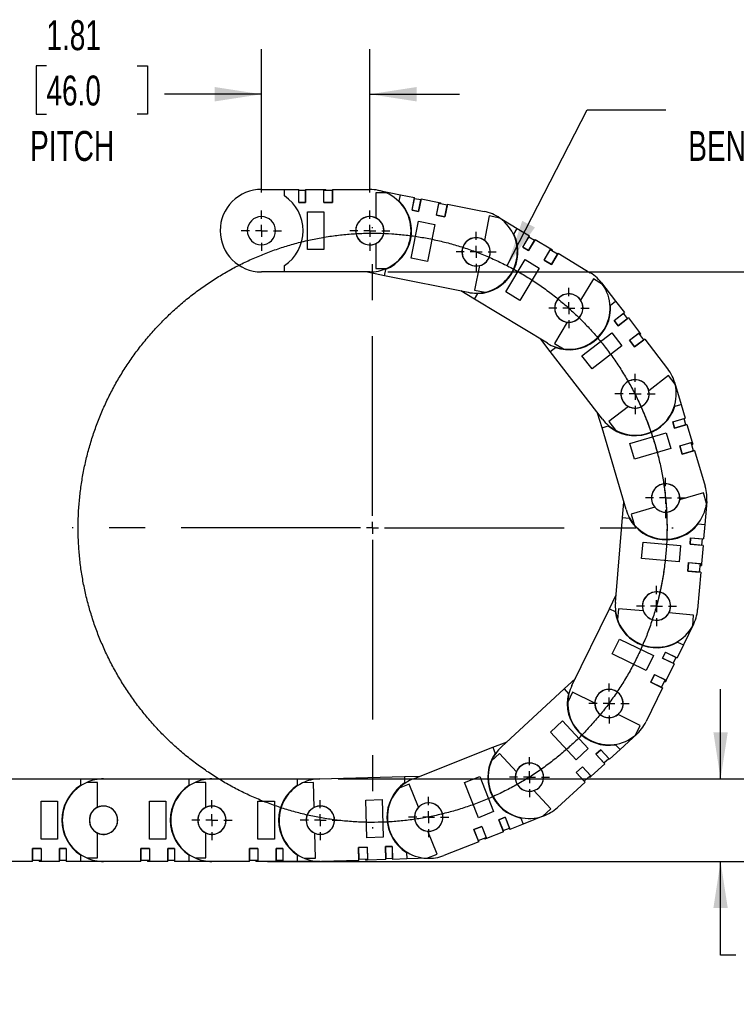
# Model space of a CAD drawing. Header units: inches. Extents: x 0 to 66, y 0 to 51.
# Tile 4 of 10: x 28.3 to 40.3, y 10.7 to 27.2. Entities that reach past the tile are written whole.
import ezdxf

# ---------------------------------------------------------------- set-up
doc = ezdxf.new("R2010")
doc.units = ezdxf.units.IN
doc.header["$LTSCALE"] = 6
doc.header["$MEASUREMENT"] = 0
doc.linetypes.add('CENTERX2', pattern=[0.8, 0.5, -0.1, 0.1, -0.1])
doc.layers.add('CENTER', color=40, linetype='CENTERX2')
doc.layers.add('DIMENSIONS', color=140, linetype='Continuous', lineweight=25)
doc.styles.add('SLDTEXTSTYLE0', font='TXT', dxfattribs={"width": 0.7})
doc.dimstyles.new('SLDDIMSTYLE0', dxfattribs={"dimtxt": 0.509766, "dimasz": 0.78, "dimexe": 0, "dimexo": 0.0625, "dimgap": 0.127441, "dimtad": 0, "dimtih": 1, "dimtoh": 1, "dimrnd": 1e-09, "dimzin": 12, "dimdsep": 46, "dimtxsty": 'SLDTEXTSTYLE0', "dimsah": 1, "dimcen": 0, "dimadec": 0, "dimazin": 3, "dimtfac": 1, "dimtofl": 0, "dimtmove": 0, "dimatfit": 3, "dimfxl": 0, "dimfrac": 2, "dimtolj": 1, "dimtzin": 12, "dimarcsym": 0})
doc.dimstyles.new('SLDDIMSTYLE1', dxfattribs={"dimtxt": 0.509766, "dimasz": 0.78, "dimexe": 0, "dimexo": 0.0625, "dimgap": 0.127441, "dimtad": 0, "dimtih": 1, "dimtoh": 1, "dimrnd": 1e-09, "dimzin": 12, "dimdsep": 46, "dimtxsty": 'SLDTEXTSTYLE0', "dimsah": 1, "dimcen": 0.09, "dimadec": 0, "dimazin": 3, "dimtfac": 1, "dimtmove": 0, "dimatfit": 0, "dimfxl": 0, "dimfrac": 2, "dimtolj": 1, "dimtzin": 12, "dimarcsym": 0})
doc.dimstyles.new('SLDDIMSTYLE2', dxfattribs={"dimtxt": 0.509766, "dimasz": 0.78, "dimexe": 0, "dimexo": 0.0625, "dimgap": 0.127441, "dimtad": 0, "dimtih": 1, "dimtoh": 1, "dimrnd": 1e-09, "dimzin": 12, "dimdsep": 46, "dimtxsty": 'SLDTEXTSTYLE0', "dimsah": 1, "dimcen": 0.09, "dimadec": 0, "dimazin": 3, "dimtfac": 1, "dimtofl": 0, "dimtmove": 0, "dimatfit": 3, "dimfxl": 0, "dimfrac": 2, "dimtolj": 1, "dimtzin": 12, "dimarcsym": 0})

# ---------------------------------------------------------------- blocks, each defined once
blk = doc.blocks.new('SW_BROKEN_VIEW_0')
at = {"color": 0}
for points, knots in [([(38.89, 20.106), (38.815, 20.331), (38.729, 20.553), (38.633, 20.771), (38.526, 20.983), (38.409, 21.19), (38.282, 21.391), (38.146, 21.586), (38, 21.774), (37.846, 21.955), (37.682, 22.128), (37.511, 22.293), (37.332, 22.449), (37.146, 22.597), (36.952, 22.736), (36.753, 22.865), (36.547, 22.984), (36.335, 23.093), (36.119, 23.192), (35.898, 23.28), (35.673, 23.357), (35.445, 23.424), (35.214, 23.479), (34.98, 23.523), (34.744, 23.556), (34.507, 23.577), (34.27, 23.587), (34.032, 23.586), (33.795, 23.573), (33.558, 23.548), (33.323, 23.512), (33.09, 23.465), (32.859, 23.406), (32.632, 23.337), (32.408, 23.256), (32.188, 23.165), (31.973, 23.064), (31.763, 22.952), (31.559, 22.83), (31.361, 22.698), (31.17, 22.557), (30.985, 22.407), (30.808, 22.248), (30.639, 22.081), (30.479, 21.905), (30.326, 21.723), (30.183, 21.533), (30.049, 21.336), (29.925, 21.133), (29.811, 20.925), (29.707, 20.711), (29.614, 20.492), (29.531, 20.269), (29.459, 20.042), (29.398, 19.812), (29.348, 19.58), (29.31, 19.345), (29.283, 19.109), (29.267, 18.872), (29.263, 18.634), (29.27, 18.396), (29.289, 18.159), (29.319, 17.923), (29.361, 17.689), (29.414, 17.457), (29.478, 17.228), (29.553, 17.002), (29.639, 16.78), (29.735, 16.563), (29.842, 16.351), (29.959, 16.144), (30.086, 15.942), (30.222, 15.748), (30.368, 15.56), (30.522, 15.379), (30.685, 15.206), (30.857, 15.041), (31.036, 14.884), (31.222, 14.737), (31.416, 14.598), (31.615, 14.469), (31.821, 14.35), (32.033, 14.241), (32.249, 14.142), (32.47, 14.054), (32.695, 13.976), (32.923, 13.91), (33.154, 13.854), (33.388, 13.81), (33.624, 13.778), (33.86, 13.756), (34.098, 13.746), (34.336, 13.748), (34.573, 13.761), (34.81, 13.786), (35.045, 13.821), (35.278, 13.869), (35.509, 13.927), (35.736, 13.997), (35.96, 14.077), (36.18, 14.168), (36.395, 14.27), (36.604, 14.382), (36.809, 14.504), (37.007, 14.636), (37.198, 14.777), (37.383, 14.927), (37.56, 15.086), (37.729, 15.253), (37.889, 15.428), (38.042, 15.611), (38.185, 15.801), (38.318, 15.998), (38.443, 16.2), (38.557, 16.409), (38.661, 16.623), (38.754, 16.842), (38.837, 17.065), (38.909, 17.291), (38.97, 17.521), (39.02, 17.754), (39.058, 17.988), (39.085, 18.225), (39.101, 18.462), (39.105, 18.7), (39.098, 18.938), (39.079, 19.175), (39.049, 19.411), (39.007, 19.645), (38.954, 19.877), (38.89, 20.106), (38.912, 20.03), (38.89, 20.106)], [0, 0, 0, 0, 0.007692, 0.015384, 0.023077, 0.030769, 0.038461, 0.046154, 0.053846, 0.061538, 0.069231, 0.076923, 0.084615, 0.092308, 0.1, 0.107692, 0.115384, 0.123077, 0.130769, 0.138461, 0.146154, 0.153846, 0.161538, 0.169231, 0.176923, 0.184615, 0.192308, 0.2, 0.207692, 0.215384, 0.223077, 0.230769, 0.238461, 0.246154, 0.253846, 0.261538, 0.269231, 0.276923, 0.284615, 0.292308, 0.3, 0.307692, 0.315384, 0.323077, 0.330769, 0.338461, 0.346154, 0.353846, 0.361538, 0.369231, 0.376923, 0.384615, 0.392308, 0.4, 0.407692, 0.415385, 0.423077, 0.430769, 0.438461, 0.446154, 0.453846, 0.461538, 0.469231, 0.476923, 0.484615, 0.492308, 0.5, 0.507692, 0.515385, 0.523077, 0.530769, 0.538461, 0.546154, 0.553846, 0.561538, 0.569231, 0.576923, 0.584615, 0.592308, 0.6, 0.607692, 0.615385, 0.623077, 0.630769, 0.638461, 0.646154, 0.653846, 0.661538, 0.669231, 0.676923, 0.684615, 0.692308, 0.7, 0.707692, 0.715385, 0.723077, 0.730769, 0.738461, 0.746154, 0.753846, 0.761538, 0.769231, 0.776923, 0.784615, 0.792308, 0.8, 0.807692, 0.815385, 0.823077, 0.830769, 0.838462, 0.846154, 0.853846, 0.861538, 0.869231, 0.876923, 0.884615, 0.892308, 0.9, 0.907692, 0.915385, 0.923077, 0.930769, 0.938462, 0.946154, 0.953846, 0.961538, 0.969231, 0.976923, 0.984615, 0.992308, 1, 1, 1, 1]), ([(38.569, 20.902), (38.673, 20.683), (38.767, 20.459), (38.85, 20.23), (38.922, 19.998), (38.982, 19.763), (39.03, 19.525), (39.066, 19.285), (39.091, 19.043), (39.103, 18.801), (39.104, 18.558), (39.093, 18.315), (39.069, 18.074), (39.034, 17.833), (38.987, 17.595), (38.928, 17.36), (38.949, 17.438), (38.928, 17.36)], [0, 0, 0, 0, 0.066668, 0.133334, 0.200001, 0.266668, 0.333334, 0.400001, 0.466667, 0.533334, 0.6, 0.666667, 0.733334, 0.8, 0.866667, 0.933333, 1, 1, 1, 1])]:
    blk.add_open_spline(points, degree=3, knots=knots, dxfattribs=at)
blk = doc.blocks.new('_D')
at = {"layer": 'DIMENSIONS'}
for p, q in [((40.881, 26.383), (40.709, 26.383)), ((40.709, 26.383), (40.709, 25.573)), ((42.819, 26.383), (42.991, 26.383)), ((42.991, 26.383), (42.991, 25.573)), ((36.434, 23.044), (37.77, 25.643)), ((37.77, 25.643), (39.083, 25.643)), ((40.709, 25.573), (40.881, 25.573)), ((42.991, 25.573), (42.819, 25.573))]:
    blk.add_line(p, q, dxfattribs=at)
blk.add_solid([(36.434, 23.044), (36.897, 23.682), (36.684, 23.792)], dxfattribs=at)
at = {"layer": 'DIMENSIONS', "char_height": 0.5, "attachment_point": 1, "style": 'SLDTEXTSTYLE0'}
for s, insert in [('R4.92', (40.861, 27.142)), ('125.0', (40.881, 26.218)), ('BEND RADIUS', (39.458, 25.293))]:
    blk.add_mtext(s, dxfattribs=dict(at, insert=insert))
blk = doc.blocks.new('_D_1')
at = {"layer": 'DIMENSIONS'}
for p, q in [((32.327, 24.263), (32.327, 26.656)), ((34.138, 24.263), (34.138, 26.656)), ((28.735, 26.383), (28.564, 26.383)), ((28.564, 26.383), (28.564, 25.573)), ((30.25, 26.383), (30.421, 26.383)), ((30.421, 26.383), (30.421, 25.573)), ((32.327, 25.906), (30.706, 25.906)), ((34.138, 25.906), (35.638, 25.906)), ((28.564, 25.573), (28.735, 25.573)), ((30.421, 25.573), (30.25, 25.573))]:
    blk.add_line(p, q, dxfattribs=at)
for points in [[(32.327, 25.906), (31.547, 26.026), (31.547, 25.786)], [(34.138, 25.906), (34.918, 25.786), (34.918, 26.026)]]:
    blk.add_solid(points, dxfattribs=at)
at = {"layer": 'DIMENSIONS', "char_height": 0.5, "attachment_point": 1, "style": 'SLDTEXTSTYLE0'}
for s, insert in [('1.81', (28.735, 27.142)), ('46.0', (28.735, 26.218)), ('PITCH', (28.462, 25.293))]:
    blk.add_mtext(s, dxfattribs=dict(at, insert=insert))
blk = doc.blocks.new('_D_2')
at = {"layer": 'DIMENSIONS'}
for p, q in [((34.438, 22.938), (42.887, 22.938)), ((42.137, 22.938), (42.137, 18.848)), ((41.168, 17.923), (40.997, 17.923)), ((40.997, 17.923), (40.997, 17.113)), ((43.107, 17.923), (43.278, 17.923)), ((43.278, 17.923), (43.278, 17.113)), ((40.997, 17.113), (41.168, 17.113)), ((43.278, 17.113), (43.107, 17.113)), ((42.137, 13.095), (42.137, 16.999)), ((32.426, 13.095), (42.887, 13.095))]:
    blk.add_line(p, q, dxfattribs=at)
for points in [[(42.137, 22.938), (42.017, 22.158), (42.257, 22.158)], [(42.137, 13.095), (42.257, 13.875), (42.017, 13.875)]]:
    blk.add_solid(points, dxfattribs=at)
at = {"layer": 'DIMENSIONS', "char_height": 0.5, "attachment_point": 1, "style": 'SLDTEXTSTYLE0'}
for s, insert in [('9.84', (41.38, 18.682)), ('250.0', (41.168, 17.758))]:
    blk.add_mtext(s, dxfattribs=dict(at, insert=insert))
blk = doc.blocks.new('_D_3')
at = {"layer": 'DIMENSIONS'}
for p, q in [((39.998, 14.473), (39.998, 15.973)), ((33.611, 14.473), (40.748, 14.473)), ((32.426, 13.095), (40.748, 13.095)), ((39.998, 11.531), (39.998, 13.095)), ((40.253, 11.531), (39.998, 11.531)), ((41.173, 11.531), (41.001, 11.531)), ((41.001, 11.531), (41.001, 10.721)), ((42.687, 11.531), (42.859, 11.531)), ((42.859, 11.531), (42.859, 10.721)), ((41.001, 10.721), (41.173, 10.721)), ((42.859, 10.721), (42.687, 10.721))]:
    blk.add_line(p, q, dxfattribs=at)
for points in [[(39.998, 14.473), (40.118, 15.253), (39.878, 15.253)], [(39.998, 13.095), (39.878, 12.315), (40.118, 12.315)]]:
    blk.add_solid(points, dxfattribs=at)
at = {"layer": 'DIMENSIONS', "char_height": 0.5, "attachment_point": 1, "style": 'SLDTEXTSTYLE0'}
for s, insert in [('1.38', (41.173, 12.29)), ('35.0', (41.173, 11.366))]:
    blk.add_mtext(s, dxfattribs=dict(at, insert=insert))
blk = doc.blocks.new('SW_CENTERMARKSYMBOL_0')
at = {"layer": 'CENTER', "color": 0}
for p, q in [((0, 0.2), (0, 0.336)), ((-0.2, 0), (-0.336, 0)), ((0, 0), (-0.1, 0)), ((0, 0), (0, 0.1)), ((0, 0), (0, -0.1)), ((0, 0), (0.1, 0)), ((0.2, 0), (0.336, 0)), ((0, -0.2), (0, -0.336))]:
    blk.add_line(p, q, dxfattribs=at)
blk = doc.blocks.new('SW_CENTERMARKSYMBOL_1')
at = {"layer": 'CENTER', "color": 0}
for p, q in [((0, 0.2), (0, 0.336)), ((-0.2, 0), (-0.336, 0)), ((0, 0), (-0.1, 0)), ((0, 0), (0, 0.1)), ((0, 0), (0, -0.1)), ((0, 0), (0.1, 0)), ((0.2, 0), (0.336, 0)), ((0, -0.2), (0, -0.336))]:
    blk.add_line(p, q, dxfattribs=at)
blk = doc.blocks.new('SW_CENTERMARKSYMBOL_2')
at = {"layer": 'CENTER', "color": 0}
for p, q in [((0, 0.2), (0, 0.336)), ((-0.2, 0), (-0.336, 0)), ((0, 0), (-0.1, 0)), ((0, 0), (0, 0.1)), ((0, 0), (0, -0.1)), ((0, 0), (0.1, 0)), ((0.2, 0), (0.336, 0)), ((0, -0.2), (0, -0.336))]:
    blk.add_line(p, q, dxfattribs=at)
blk = doc.blocks.new('SW_CENTERMARKSYMBOL_3')
at = {"layer": 'CENTER', "color": 0}
for p, q in [((0, 0.2), (0, 0.337)), ((-0.2, 0), (-0.337, 0)), ((0, 0), (-0.1, 0)), ((0, 0), (0, 0.1)), ((0, 0), (0, -0.1)), ((0, 0), (0.1, 0)), ((0.2, 0), (0.337, 0)), ((0, -0.2), (0, -0.337))]:
    blk.add_line(p, q, dxfattribs=at)
blk = doc.blocks.new('SW_CENTERMARKSYMBOL_4')
at = {"layer": 'CENTER', "color": 0}
for p, q in [((0, 0.2), (0, 0.336)), ((-0.2, 0), (-0.336, 0)), ((0, 0), (-0.1, 0)), ((0, 0), (0, 0.1)), ((0, 0), (0, -0.1)), ((0, 0), (0.1, 0)), ((0.2, 0), (0.336, 0)), ((0, -0.2), (0, -0.336))]:
    blk.add_line(p, q, dxfattribs=at)
blk = doc.blocks.new('SW_CENTERMARKSYMBOL_5')
at = {"layer": 'CENTER', "color": 0}
for p, q in [((0, 0.2), (0, 0.336)), ((-0.2, 0), (-0.336, 0)), ((0, 0), (-0.1, 0)), ((0, 0), (0, 0.1)), ((0, 0), (0, -0.1)), ((0, 0), (0.1, 0)), ((0.2, 0), (0.336, 0)), ((0, -0.2), (0, -0.336))]:
    blk.add_line(p, q, dxfattribs=at)
blk = doc.blocks.new('SW_CENTERMARKSYMBOL_6')
at = {"layer": 'CENTER', "color": 0}
for p, q in [((0, 0.2), (0, 0.336)), ((-0.2, 0), (-0.336, 0)), ((0, 0), (-0.1, 0)), ((0, 0), (0, 0.1)), ((0, 0), (0, -0.1)), ((0, 0), (0.1, 0)), ((0.2, 0), (0.336, 0)), ((0, -0.2), (0, -0.336))]:
    blk.add_line(p, q, dxfattribs=at)
blk = doc.blocks.new('SW_CENTERMARKSYMBOL_7')
at = {"layer": 'CENTER', "color": 0}
for p, q in [((0, 0.2), (0, 0.336)), ((-0.2, 0), (-0.336, 0)), ((0, 0), (-0.1, 0)), ((0, 0), (0, 0.1)), ((0, 0), (0, -0.1)), ((0, 0), (0.1, 0)), ((0.2, 0), (0.336, 0)), ((0, -0.2), (0, -0.336))]:
    blk.add_line(p, q, dxfattribs=at)
blk = doc.blocks.new('SW_CENTERMARKSYMBOL_8')
at = {"layer": 'CENTER', "color": 0}
for p, q in [((0, 0.2), (0, 0.336)), ((-0.2, 0), (-0.336, 0)), ((0, 0), (-0.1, 0)), ((0, 0), (0, 0.1)), ((0, 0), (0, -0.1)), ((0, 0), (0.1, 0)), ((0.2, 0), (0.336, 0)), ((0, -0.2), (0, -0.336))]:
    blk.add_line(p, q, dxfattribs=at)
blk = doc.blocks.new('SW_CENTERMARKSYMBOL_9')
at = {"layer": 'CENTER', "color": 0}
for p, q in [((0, 0.2), (0, 0.336)), ((-0.2, 0), (-0.336, 0)), ((0, 0), (-0.1, 0)), ((0, 0), (0, 0.1)), ((0, 0), (0, -0.1)), ((0, 0), (0.1, 0)), ((0.2, 0), (0.336, 0)), ((0, -0.2), (0, -0.336))]:
    blk.add_line(p, q, dxfattribs=at)
blk = doc.blocks.new('SW_CENTERMARKSYMBOL_10')
at = {"layer": 'CENTER', "color": 0}
for p, q in [((0, 0.2), (0, 0.336)), ((-0.2, 0), (-0.336, 0)), ((0, 0), (-0.1, 0)), ((0, 0), (0, 0.1)), ((0, 0), (0, -0.1)), ((0, 0), (0.1, 0)), ((0.2, 0), (0.336, 0)), ((0, -0.2), (0, -0.336))]:
    blk.add_line(p, q, dxfattribs=at)
blk = doc.blocks.new('SW_CENTERMARKSYMBOL_11')
at = {"layer": 'CENTER', "color": 0}
for p, q in [((0, 0.2), (0, 0.336)), ((-0.2, 0), (-0.336, 0)), ((0, 0), (-0.1, 0)), ((0, 0), (0, 0.1)), ((0, 0), (0, -0.1)), ((0, 0), (0.1, 0)), ((0.2, 0), (0.336, 0)), ((0, -0.2), (0, -0.336))]:
    blk.add_line(p, q, dxfattribs=at)
blk = doc.blocks.new('SW_CENTERMARKSYMBOL_12')
at = {"layer": 'CENTER', "color": 0}
for p, q in [((0, 0.2), (0, 5.021)), ((-0.2, 0), (-5.021, 0)), ((0, 0), (-0.1, 0)), ((0, 0), (0, 0.1)), ((0, 0), (0, -0.1)), ((0, 0), (0.1, 0)), ((0.2, 0), (5.021, 0)), ((0, -0.2), (0, -5.021))]:
    blk.add_line(p, q, dxfattribs=at)

msp = doc.modelspace()

# ---------------------------------------------------------------- linework, layer by layer
for p, q in [((32.327, 24.316), (32.712, 24.316)), ((32.712, 24.207), (32.712, 24.316)), ((32.712, 24.316), (32.953, 24.316)), ((32.953, 24.099), (32.953, 24.316)), ((32.953, 24.099), (32.953, 24.296)), ((33.063, 24.296), (32.953, 24.296)), ((32.953, 24.296), (32.953, 24.296)), ((33.063, 24.316), (33.37, 24.316)), ((33.063, 24.316), (33.063, 24.099)), ((33.063, 24.099), (33.063, 24.296)), ((33.063, 24.296), (33.063, 24.296)), ((33.37, 24.099), (33.37, 24.316)), ((33.37, 24.316), (33.401, 24.316)), ((33.37, 24.099), (33.37, 24.296)), ((33.512, 24.296), (33.37, 24.296)), ((33.37, 24.296), (33.37, 24.296)), ((33.401, 24.296), (33.401, 24.316)), ((33.512, 24.316), (33.512, 24.099)), ((33.512, 24.316), (34.138, 24.316)), ((33.512, 24.099), (33.512, 24.296)), ((33.512, 24.296), (33.512, 24.296)), ((34.236, 24.257), (34.236, 23.842)), ((34.417, 24.257), (34.236, 24.257)), ((34.272, 24.302), (34.65, 24.227)), ((34.629, 24.121), (34.65, 24.227)), ((34.65, 24.227), (34.886, 24.181)), ((34.844, 23.968), (34.886, 24.181)), ((33.063, 24.099), (32.953, 24.099)), ((32.953, 24.099), (33.063, 24.099)), ((32.953, 24.099), (32.953, 24.099)), ((33.063, 24.099), (33.063, 24.099)), ((33.512, 24.099), (33.37, 24.099)), ((33.37, 24.099), (33.512, 24.099)), ((33.37, 24.099), (33.37, 24.099)), ((33.401, 24.099), (33.401, 24.099)), ((33.512, 24.099), (33.512, 24.099)), ((34.844, 23.968), (34.882, 24.161)), ((34.99, 24.14), (34.882, 24.161)), ((34.882, 24.161), (34.882, 24.161)), ((34.994, 24.159), (34.952, 23.947)), ((34.952, 23.947), (34.99, 24.14)), ((34.99, 24.14), (34.99, 24.14)), ((34.994, 24.159), (35.295, 24.099)), ((35.253, 23.887), (35.295, 24.099)), ((35.253, 23.887), (35.291, 24.08)), ((35.43, 24.052), (35.291, 24.08)), ((35.291, 24.08), (35.291, 24.08)), ((35.295, 24.099), (35.326, 24.093)), ((35.322, 24.074), (35.326, 24.093)), ((35.434, 24.072), (35.392, 23.859)), ((35.392, 23.859), (35.43, 24.052)), ((35.43, 24.052), (35.43, 24.052)), ((35.434, 24.072), (36.048, 23.95)), ((33.094, 23.942), (33.37, 23.942)), ((33.094, 23.312), (33.094, 23.942)), ((33.37, 23.942), (33.37, 23.312)), ((34.844, 23.968), (34.952, 23.947)), ((34.844, 23.968), (34.844, 23.968)), ((34.952, 23.947), (34.844, 23.968)), ((34.952, 23.947), (34.952, 23.947)), ((35.253, 23.887), (35.392, 23.859)), ((35.253, 23.887), (35.253, 23.887)), ((35.392, 23.859), (35.253, 23.887)), ((35.284, 23.881), (35.284, 23.881)), ((35.392, 23.859), (35.392, 23.859)), ((36.133, 23.873), (36.052, 23.466)), ((36.31, 23.837), (36.133, 23.873)), ((36.271, 23.863), (36.601, 23.664)), ((34.829, 23.168), (34.952, 23.786)), ((34.952, 23.786), (35.222, 23.732)), ((35.222, 23.732), (35.1, 23.115)), ((36.545, 23.571), (36.601, 23.664)), ((36.601, 23.664), (36.806, 23.539)), ((36.694, 23.354), (36.806, 23.539)), ((36.694, 23.354), (36.796, 23.522)), ((36.89, 23.465), (36.796, 23.522)), ((36.796, 23.522), (36.796, 23.522)), ((34.236, 23.412), (34.236, 22.997)), ((36.694, 23.354), (36.788, 23.297)), ((36.694, 23.354), (36.694, 23.354)), ((36.788, 23.297), (36.694, 23.354)), ((36.901, 23.482), (36.788, 23.297)), ((36.788, 23.297), (36.89, 23.465)), ((36.89, 23.465), (36.89, 23.465)), ((36.901, 23.482), (37.163, 23.323)), ((33.37, 23.312), (33.094, 23.312)), ((36.788, 23.297), (36.788, 23.297)), ((37.051, 23.138), (37.163, 23.323)), ((37.051, 23.138), (37.153, 23.306)), ((37.274, 23.233), (37.153, 23.306)), ((37.153, 23.306), (37.153, 23.306)), ((37.163, 23.323), (37.19, 23.307)), ((37.285, 23.25), (37.172, 23.065)), ((37.172, 23.065), (37.274, 23.233)), ((37.18, 23.29), (37.19, 23.307)), ((37.274, 23.233), (37.274, 23.233)), ((37.285, 23.25), (37.82, 22.926)), ((32.712, 22.938), (32.712, 23.046)), ((35.1, 23.115), (34.829, 23.168)), ((35.969, 23.044), (35.888, 22.637)), ((36.408, 22.607), (36.734, 23.146)), ((36.734, 23.146), (36.97, 23.003)), ((37.051, 23.138), (37.172, 23.065)), ((37.051, 23.138), (37.051, 23.138)), ((37.172, 23.065), (37.051, 23.138)), ((37.078, 23.122), (37.078, 23.122)), ((37.172, 23.065), (37.172, 23.065)), ((32.712, 22.938), (32.327, 22.938)), ((34.138, 22.938), (32.712, 22.938)), ((34.382, 22.876), (34.07, 22.938)), ((34.236, 22.997), (34.417, 22.997)), ((34.382, 22.876), (34.403, 22.982)), ((35.78, 22.598), (34.382, 22.876)), ((36.97, 23.003), (36.643, 22.464)), ((37.874, 22.824), (37.659, 22.469)), ((38.028, 22.731), (37.874, 22.824)), ((38.009, 22.757), (38.245, 22.451)), ((35.887, 22.485), (35.661, 22.622)), ((35.887, 22.485), (35.944, 22.578)), ((35.888, 22.637), (36.065, 22.602)), ((36.643, 22.464), (36.408, 22.607)), ((37.107, 21.747), (35.887, 22.485)), ((38.159, 22.385), (38.245, 22.451)), ((38.245, 22.451), (38.391, 22.261)), ((38.22, 22.129), (38.391, 22.261)), ((38.22, 22.129), (38.376, 22.249)), ((38.443, 22.162), (38.376, 22.249)), ((38.376, 22.249), (38.376, 22.249)), ((37.436, 22.101), (37.221, 21.746)), ((38.22, 22.129), (38.287, 22.041)), ((38.22, 22.129), (38.22, 22.129)), ((38.287, 22.041), (38.22, 22.129)), ((38.458, 22.173), (38.287, 22.041)), ((38.287, 22.041), (38.443, 22.162)), ((38.287, 22.041), (38.287, 22.041)), ((38.443, 22.161), (38.443, 22.162)), ((38.458, 22.173), (38.646, 21.93)), ((37.682, 21.536), (38.181, 21.92)), ((38.181, 21.92), (38.35, 21.702)), ((38.474, 21.798), (38.646, 21.93)), ((38.474, 21.798), (38.63, 21.918)), ((38.717, 21.806), (38.63, 21.918)), ((38.63, 21.918), (38.63, 21.918)), ((38.646, 21.93), (38.665, 21.905)), ((38.649, 21.893), (38.665, 21.905)), ((37.153, 21.61), (36.996, 21.814)), ((37.221, 21.746), (37.376, 21.653)), ((38.474, 21.798), (38.561, 21.686)), ((38.474, 21.798), (38.474, 21.798)), ((38.561, 21.686), (38.474, 21.798)), ((38.494, 21.773), (38.494, 21.773)), ((38.732, 21.818), (38.561, 21.686)), ((38.561, 21.686), (38.717, 21.806)), ((38.717, 21.806), (38.717, 21.806)), ((38.732, 21.818), (39.114, 21.322)), ((37.153, 21.61), (37.239, 21.676)), ((38.023, 20.481), (37.153, 21.61)), ((38.35, 21.702), (37.851, 21.318)), ((38.561, 21.686), (38.561, 21.686)), ((37.851, 21.318), (37.682, 21.536)), ((39.128, 21.208), (38.799, 20.955)), ((39.238, 21.065), (39.128, 21.208)), ((39.23, 21.096), (39.338, 20.726)), ((39.234, 20.695), (39.338, 20.726)), ((39.338, 20.726), (39.406, 20.496)), ((38.017, 20.337), (37.944, 20.583)), ((38.458, 20.692), (38.13, 20.439)), ((38.13, 20.439), (38.24, 20.296)), ((39.199, 20.434), (39.406, 20.496)), ((39.199, 20.434), (39.387, 20.49)), ((39.199, 20.434), (39.23, 20.329)), ((39.199, 20.434), (39.199, 20.434)), ((39.23, 20.329), (39.199, 20.434)), ((39.437, 20.39), (39.23, 20.329)), ((39.419, 20.384), (39.387, 20.49)), ((39.387, 20.49), (39.387, 20.49)), ((39.437, 20.39), (39.524, 20.095)), ((38.017, 20.337), (38.121, 20.368)), ((38.419, 18.97), (38.017, 20.337)), ((38.483, 20.076), (39.088, 20.254)), ((39.088, 20.254), (39.165, 19.99)), ((39.23, 20.329), (39.419, 20.384)), ((39.23, 20.329), (39.23, 20.329)), ((39.419, 20.384), (39.419, 20.384)), ((38.561, 19.812), (38.483, 20.076)), ((39.316, 20.034), (39.524, 20.095)), ((39.316, 20.034), (39.505, 20.09)), ((39.545, 19.954), (39.505, 20.09)), ((39.505, 20.09), (39.505, 20.09)), ((39.514, 20.06), (39.533, 20.065)), ((39.524, 20.095), (39.533, 20.065)), ((39.165, 19.99), (38.561, 19.812)), ((39.316, 20.034), (39.356, 19.898)), ((39.316, 20.034), (39.316, 20.034)), ((39.356, 19.898), (39.316, 20.034)), ((39.325, 20.004), (39.325, 20.004)), ((39.564, 19.959), (39.356, 19.898)), ((39.356, 19.898), (39.545, 19.954)), ((39.356, 19.898), (39.356, 19.898)), ((39.545, 19.954), (39.545, 19.954)), ((39.564, 19.959), (39.741, 19.359)), ((39.712, 19.248), (39.314, 19.131)), ((39.763, 19.074), (39.712, 19.248)), ((38.361, 18.837), (38.383, 19.093)), ((39.767, 19.107), (39.734, 18.722)), ((38.901, 19.009), (38.504, 18.892)), ((38.242, 17.417), (38.361, 18.837)), ((38.361, 18.837), (38.469, 18.828)), ((38.504, 18.892), (38.555, 18.719)), ((39.626, 18.731), (39.734, 18.722)), ((39.734, 18.722), (39.714, 18.483)), ((38.679, 18.151), (38.702, 18.426)), ((38.702, 18.426), (39.33, 18.373)), ((39.498, 18.501), (39.489, 18.391)), ((39.489, 18.391), (39.498, 18.501)), ((39.498, 18.501), (39.695, 18.484)), ((39.498, 18.501), (39.498, 18.501)), ((39.498, 18.501), (39.714, 18.483)), ((39.685, 18.375), (39.695, 18.484)), ((39.695, 18.484), (39.695, 18.484)), ((39.33, 18.373), (39.307, 18.098)), ((39.489, 18.391), (39.685, 18.375)), ((39.489, 18.391), (39.489, 18.391)), ((39.705, 18.373), (39.489, 18.391)), ((39.705, 18.373), (39.679, 18.067)), ((39.685, 18.375), (39.685, 18.375)), ((39.307, 18.098), (38.679, 18.151)), ((39.463, 18.085), (39.452, 17.944)), ((39.452, 17.944), (39.463, 18.085)), ((39.452, 17.944), (39.648, 17.927)), ((39.452, 17.944), (39.452, 17.944)), ((39.667, 17.926), (39.452, 17.944)), ((39.461, 18.054), (39.461, 18.054)), ((39.463, 18.085), (39.66, 18.069)), ((39.463, 18.085), (39.463, 18.085)), ((39.463, 18.085), (39.679, 18.067)), ((39.667, 17.926), (39.615, 17.302)), ((39.648, 17.927), (39.66, 18.069)), ((39.648, 17.927), (39.648, 17.927)), ((39.657, 18.037), (39.677, 18.036)), ((39.66, 18.069), (39.66, 18.069)), ((39.679, 18.067), (39.677, 18.036)), ((38.14, 17.315), (38.253, 17.546)), ((37.515, 16.034), (38.14, 17.315)), ((38.14, 17.315), (38.238, 17.267)), ((38.292, 17.314), (38.277, 17.134)), ((38.706, 17.28), (38.292, 17.314)), ((39.548, 17.209), (39.135, 17.244)), ((39.533, 17.029), (39.548, 17.209)), ((39.548, 17.057), (39.378, 16.711)), ((38.188, 16.56), (38.309, 16.808)), ((38.309, 16.808), (38.875, 16.532)), ((39.378, 16.711), (39.273, 16.495)), ((39.281, 16.758), (39.378, 16.711)), ((38.754, 16.284), (38.188, 16.56)), ((38.875, 16.532), (38.754, 16.284)), ((39.079, 16.59), (39.03, 16.491)), ((39.03, 16.491), (39.079, 16.59)), ((39.03, 16.491), (39.207, 16.404)), ((39.03, 16.491), (39.03, 16.491)), ((39.225, 16.396), (39.03, 16.491)), ((39.079, 16.59), (39.255, 16.503)), ((39.079, 16.59), (39.079, 16.59)), ((39.079, 16.59), (39.273, 16.495)), ((39.207, 16.404), (39.255, 16.503)), ((39.255, 16.503), (39.255, 16.504)), ((39.225, 16.396), (39.09, 16.12)), ((39.207, 16.404), (39.207, 16.404)), ((37.383, 15.976), (37.572, 16.15)), ((38.896, 16.215), (38.833, 16.087)), ((38.833, 16.087), (38.896, 16.215)), ((38.882, 16.186), (38.882, 16.186)), ((38.896, 16.215), (39.072, 16.128)), ((38.896, 16.215), (38.896, 16.215)), ((38.896, 16.215), (39.09, 16.12)), ((39.01, 16.001), (39.072, 16.128)), ((39.072, 16.128), (39.072, 16.128)), ((39.09, 16.12), (39.076, 16.092)), ((36.337, 15.007), (37.383, 15.976)), ((37.383, 15.976), (37.457, 15.896)), ((39.028, 15.992), (38.754, 15.43)), ((38.833, 16.087), (39.01, 16.001)), ((38.833, 16.087), (38.833, 16.087)), ((39.028, 15.992), (38.833, 16.087)), ((39.01, 16.001), (39.01, 16.001)), ((39.059, 16.1), (39.076, 16.092)), ((37.525, 15.92), (37.446, 15.757)), ((37.898, 15.738), (37.525, 15.92)), ((38.657, 15.367), (38.285, 15.549)), ((37.155, 15.254), (37.357, 15.442)), ((37.357, 15.442), (37.785, 14.979)), ((38.578, 15.205), (38.657, 15.367)), ((37.583, 14.792), (37.155, 15.254)), ((38.602, 15.226), (38.319, 14.964)), ((34.868, 14.476), (36.193, 15.001)), ((36.193, 15.001), (36.432, 15.095)), ((36.193, 15.001), (36.233, 14.899)), ((37.785, 14.979), (37.583, 14.792)), ((38.319, 14.964), (38.143, 14.801)), ((38.245, 15.044), (38.319, 14.964)), ((36.305, 14.897), (36.173, 14.774)), ((36.587, 14.593), (36.305, 14.897)), ((37.996, 14.96), (37.915, 14.885)), ((37.915, 14.885), (37.996, 14.96)), ((37.915, 14.885), (38.049, 14.741)), ((37.915, 14.885), (37.915, 14.885)), ((38.062, 14.726), (37.915, 14.885)), ((37.996, 14.96), (38.13, 14.816)), ((37.996, 14.96), (37.996, 14.96)), ((37.996, 14.96), (38.143, 14.801)), ((38.049, 14.741), (38.13, 14.816)), ((38.13, 14.816), (38.13, 14.816)), ((37.69, 14.677), (37.586, 14.58)), ((37.586, 14.58), (37.69, 14.677)), ((37.666, 14.655), (37.666, 14.655)), ((37.69, 14.677), (37.823, 14.532)), ((37.69, 14.677), (37.69, 14.677)), ((37.69, 14.677), (37.837, 14.518)), ((38.062, 14.726), (37.837, 14.518)), ((38.049, 14.741), (38.049, 14.741)), ((27.878, 14.473), (29.303, 14.473)), ((29.303, 14.473), (29.303, 14.364)), ((29.303, 14.473), (29.689, 14.473)), ((29.689, 14.473), (31.114, 14.473)), ((31.114, 14.473), (31.114, 14.364)), ((31.114, 14.473), (31.5, 14.473)), ((31.5, 14.473), (32.925, 14.473)), ((32.925, 14.473), (32.925, 14.364)), ((32.925, 14.473), (33.301, 14.473)), ((33.291, 14.473), (34.716, 14.513)), ((34.716, 14.513), (34.98, 14.521)), ((34.716, 14.513), (34.719, 14.405)), ((35.719, 14.411), (35.975, 14.512)), ((35.975, 14.512), (36.207, 13.927)), ((37.586, 14.58), (37.719, 14.436)), ((37.586, 14.58), (37.586, 14.58)), ((37.733, 14.421), (37.586, 14.58)), ((37.719, 14.436), (37.823, 14.532)), ((37.8, 14.511), (37.814, 14.496)), ((37.837, 14.518), (37.814, 14.496)), ((37.823, 14.532), (37.823, 14.532)), ((29.59, 14.414), (29.41, 14.414)), ((29.59, 13.999), (29.59, 14.414)), ((31.401, 14.414), (31.221, 14.414)), ((31.401, 13.999), (31.401, 14.414)), ((33.195, 14.411), (33.014, 14.406)), ((33.206, 13.996), (33.195, 14.411)), ((34.798, 14.385), (34.63, 14.319)), ((34.951, 14), (34.798, 14.385)), ((35.951, 13.825), (35.719, 14.411)), ((37.733, 14.421), (37.273, 13.996)), ((37.719, 14.436), (37.719, 14.436)), ((37.161, 13.973), (36.879, 14.277)), ((28.646, 13.469), (28.646, 14.099)), ((28.646, 14.099), (28.921, 14.099)), ((28.921, 14.099), (28.921, 13.469)), ((30.457, 13.469), (30.457, 14.099)), ((30.457, 14.099), (30.732, 14.099)), ((30.732, 14.099), (30.732, 13.469)), ((32.268, 13.469), (32.268, 14.099)), ((32.268, 14.099), (32.543, 14.099)), ((32.543, 14.099), (32.543, 13.469)), ((34.069, 14.121), (34.345, 14.129)), ((34.087, 13.491), (34.069, 14.121)), ((34.345, 14.129), (34.363, 13.499)), ((36.207, 13.927), (35.951, 13.825)), ((36.397, 13.832), (36.294, 13.792)), ((36.294, 13.792), (36.397, 13.832)), ((36.397, 13.832), (36.469, 13.649)), ((36.397, 13.832), (36.397, 13.832)), ((36.397, 13.832), (36.477, 13.631)), ((36.66, 13.82), (36.7, 13.719)), ((37.059, 13.861), (36.7, 13.719)), ((37.028, 13.85), (37.161, 13.973)), ((36.009, 13.679), (35.877, 13.627)), ((35.877, 13.627), (36.009, 13.679)), ((35.98, 13.667), (35.98, 13.667)), ((36.009, 13.679), (36.081, 13.496)), ((36.009, 13.679), (36.009, 13.679)), ((36.009, 13.679), (36.088, 13.477)), ((36.294, 13.792), (36.367, 13.609)), ((36.294, 13.792), (36.294, 13.792)), ((36.374, 13.59), (36.294, 13.792)), ((36.367, 13.609), (36.469, 13.649)), ((36.469, 13.649), (36.469, 13.649)), ((36.7, 13.719), (36.477, 13.631)), ((29.59, 13.154), (29.59, 13.569)), ((31.401, 13.154), (31.401, 13.569)), ((33.23, 13.152), (33.219, 13.566)), ((34.363, 13.499), (34.087, 13.491)), ((35.261, 13.214), (35.109, 13.599)), ((35.877, 13.627), (35.95, 13.444)), ((35.877, 13.627), (35.877, 13.627)), ((35.957, 13.425), (35.877, 13.627)), ((35.95, 13.444), (36.081, 13.496)), ((36.052, 13.484), (36.059, 13.466)), ((36.081, 13.496), (36.081, 13.496)), ((36.374, 13.59), (36.088, 13.477)), ((36.367, 13.609), (36.367, 13.609)), ((28.921, 13.469), (28.646, 13.469)), ((30.732, 13.469), (30.457, 13.469)), ((32.543, 13.469), (32.268, 13.469)), ((33.95, 13.33), (34.092, 13.334)), ((34.092, 13.334), (33.95, 13.33)), ((33.956, 13.113), (33.95, 13.33)), ((33.95, 13.33), (33.956, 13.133)), ((33.95, 13.33), (33.95, 13.33)), ((34.06, 13.333), (34.06, 13.333)), ((34.092, 13.334), (34.098, 13.117)), ((34.092, 13.334), (34.097, 13.137)), ((34.092, 13.334), (34.092, 13.334)), ((34.399, 13.342), (34.509, 13.346)), ((34.509, 13.346), (34.399, 13.342)), ((34.405, 13.126), (34.399, 13.342)), ((34.399, 13.342), (34.404, 13.146)), ((34.399, 13.342), (34.399, 13.342)), ((34.509, 13.346), (34.515, 13.129)), ((34.509, 13.346), (34.514, 13.149)), ((34.509, 13.346), (34.509, 13.346)), ((35.957, 13.425), (35.375, 13.195)), ((35.949, 13.444), (35.95, 13.444)), ((36.088, 13.477), (36.059, 13.466)), ((28.504, 13.312), (28.504, 13.115)), ((28.645, 13.312), (28.504, 13.312)), ((28.504, 13.312), (28.504, 13.312)), ((28.504, 13.312), (28.646, 13.312)), ((28.504, 13.095), (28.504, 13.312)), ((28.614, 13.312), (28.614, 13.312)), ((28.645, 13.312), (28.645, 13.115)), ((28.646, 13.312), (28.645, 13.312)), ((28.646, 13.312), (28.646, 13.095)), ((28.953, 13.312), (28.953, 13.115)), ((29.063, 13.312), (28.953, 13.312)), ((28.953, 13.312), (28.953, 13.312)), ((28.953, 13.312), (29.063, 13.312)), ((28.953, 13.095), (28.953, 13.312)), ((29.063, 13.312), (29.063, 13.115)), ((29.063, 13.312), (29.063, 13.312)), ((29.063, 13.312), (29.063, 13.095)), ((29.303, 13.204), (29.303, 13.095)), ((29.41, 13.154), (29.59, 13.154)), ((30.315, 13.312), (30.315, 13.115)), ((30.457, 13.312), (30.315, 13.312)), ((30.315, 13.312), (30.315, 13.312)), ((30.315, 13.312), (30.457, 13.312)), ((30.315, 13.095), (30.315, 13.312)), ((30.425, 13.312), (30.425, 13.312)), ((30.457, 13.312), (30.457, 13.115)), ((30.457, 13.312), (30.457, 13.312)), ((30.457, 13.312), (30.457, 13.095)), ((30.764, 13.312), (30.764, 13.115)), ((30.874, 13.312), (30.764, 13.312)), ((30.764, 13.312), (30.764, 13.312)), ((30.764, 13.312), (30.874, 13.312)), ((30.764, 13.095), (30.764, 13.312)), ((30.874, 13.312), (30.874, 13.115)), ((30.874, 13.312), (30.874, 13.312)), ((30.874, 13.312), (30.874, 13.095)), ((31.114, 13.204), (31.114, 13.095)), ((31.221, 13.154), (31.401, 13.154)), ((32.126, 13.312), (32.126, 13.115)), ((32.268, 13.312), (32.126, 13.312)), ((32.126, 13.312), (32.126, 13.312)), ((32.126, 13.312), (32.268, 13.312)), ((32.126, 13.095), (32.126, 13.312)), ((32.236, 13.312), (32.236, 13.312)), ((32.268, 13.312), (32.268, 13.115)), ((32.268, 13.312), (32.268, 13.312)), ((32.268, 13.312), (32.268, 13.095)), ((32.575, 13.312), (32.575, 13.115)), ((32.685, 13.312), (32.575, 13.312)), ((32.575, 13.312), (32.575, 13.312)), ((32.575, 13.312), (32.685, 13.312)), ((32.575, 13.095), (32.575, 13.312)), ((32.685, 13.312), (32.685, 13.115)), ((32.685, 13.312), (32.685, 13.312)), ((32.685, 13.312), (32.685, 13.095)), ((32.925, 13.204), (32.925, 13.095)), ((34.752, 13.245), (34.755, 13.136)), ((35.093, 13.147), (35.261, 13.214)), ((28.504, 13.095), (27.878, 13.095)), ((28.504, 13.115), (28.645, 13.115)), ((28.504, 13.115), (28.504, 13.115)), ((28.614, 13.115), (28.614, 13.095)), ((28.646, 13.095), (28.614, 13.095)), ((28.645, 13.115), (28.646, 13.115)), ((28.953, 13.095), (28.646, 13.095)), ((28.953, 13.115), (29.063, 13.115)), ((28.953, 13.115), (28.953, 13.115)), ((29.063, 13.115), (29.063, 13.115)), ((29.303, 13.095), (29.063, 13.095)), ((29.689, 13.095), (29.303, 13.095)), ((30.315, 13.095), (29.689, 13.095)), ((30.315, 13.115), (30.457, 13.115)), ((30.315, 13.115), (30.315, 13.115)), ((30.425, 13.115), (30.425, 13.095)), ((30.457, 13.095), (30.425, 13.095)), ((30.457, 13.115), (30.457, 13.115)), ((30.764, 13.095), (30.457, 13.095)), ((30.764, 13.115), (30.874, 13.115)), ((30.764, 13.115), (30.764, 13.115)), ((30.874, 13.115), (30.874, 13.115)), ((31.114, 13.095), (30.874, 13.095)), ((31.5, 13.095), (31.114, 13.095)), ((32.126, 13.095), (31.5, 13.095)), ((32.126, 13.115), (32.268, 13.115)), ((32.126, 13.115), (32.126, 13.115)), ((32.236, 13.115), (32.236, 13.095)), ((32.268, 13.095), (32.236, 13.095)), ((32.268, 13.115), (32.268, 13.115)), ((32.575, 13.095), (32.268, 13.095)), ((32.575, 13.115), (32.685, 13.115)), ((32.575, 13.115), (32.575, 13.115)), ((32.685, 13.115), (32.685, 13.115)), ((32.925, 13.095), (32.685, 13.095)), ((33.311, 13.095), (32.925, 13.095)), ((33.05, 13.147), (33.23, 13.152)), ((33.956, 13.113), (33.33, 13.095)), ((33.956, 13.133), (34.097, 13.137)), ((33.956, 13.133), (33.956, 13.133)), ((34.066, 13.136), (34.066, 13.116)), ((34.098, 13.117), (34.066, 13.116)), ((34.097, 13.137), (34.097, 13.137)), ((34.405, 13.126), (34.098, 13.117)), ((34.404, 13.146), (34.514, 13.149)), ((34.404, 13.146), (34.404, 13.146)), ((34.514, 13.149), (34.514, 13.149)), ((34.755, 13.136), (34.515, 13.129)), ((35.141, 13.147), (34.755, 13.136))]:
    msp.add_line(p, q)
for centre, radius, start, end in [((32.327, 23.627), 0.689, 89.9999, 180.0001), ((32.327, 23.627), 0.697, 0.0001, 56.3805), ((34.138, 23.627), 0.689, 66.1045, 90.0001), ((34.138, 23.627), 0.689, 0, 66.1045), ((34.138, 23.627), 0.697, 348.7689, 45.1495), ((32.327, 23.627), 0.236, 0.0001, 179.9999), ((34.138, 23.627), 0.237, 65.4194, 180), ((34.138, 23.627), 0.236, 348.7689, 168.7687), ((34.138, 23.627), 0.237, 0.0004, 65.4189), ((35.914, 23.274), 0.689, 54.8732, 78.7689), ((35.914, 23.274), 0.689, 348.7688, 54.8734), ((32.327, 23.627), 0.689, 180, 270), ((32.327, 23.627), 0.236, 180.0001, 359.9999), ((32.327, 23.627), 0.697, 303.6194, 359.9999), ((34.138, 23.627), 0.236, 168.7689, 348.7688), ((34.138, 23.627), 0.237, 180, 294.5807), ((34.138, 23.627), 0.237, 294.5808, 359.9998), ((34.138, 23.627), 0.689, 293.8956, 359.9999), ((35.914, 23.274), 0.697, 328.8152, 25.1963), ((34.138, 23.627), 0.697, 292.3882, 348.7687), ((35.914, 23.274), 0.236, 148.8156, 328.8154), ((35.914, 23.274), 0.237, 54.1883, 168.7689), ((35.914, 23.274), 0.236, 328.8156, 148.8154), ((35.914, 23.274), 0.237, 348.7683, 54.1888), ((35.914, 23.274), 0.237, 168.7686, 283.3498), ((35.914, 23.274), 0.237, 283.3495, 348.7689), ((35.914, 23.274), 0.689, 282.6644, 348.7688), ((34.138, 23.627), 0.689, 270.0001, 293.8953), ((35.914, 23.274), 0.697, 272.4348, 328.8154), ((37.463, 22.336), 0.689, 34.9202, 58.8151), ((37.463, 22.336), 0.689, 328.8154, 34.9199), ((35.914, 23.274), 0.689, 258.7688, 282.6643), ((37.463, 22.336), 0.237, 34.2347, 148.8155), ((37.463, 22.336), 0.236, 307.6098, 127.6097), ((37.463, 22.336), 0.236, 127.6096, 307.6099), ((37.463, 22.336), 0.237, 148.8152, 263.3961), ((37.463, 22.336), 0.237, 328.8154, 34.235), ((37.463, 22.336), 0.697, 307.6099, 3.9903), ((37.463, 22.336), 0.237, 263.3958, 328.8156), ((37.463, 22.336), 0.689, 262.7109, 328.8155), ((37.463, 22.336), 0.689, 238.8155, 262.7108), ((37.463, 22.336), 0.697, 251.2291, 307.6098), ((38.569, 20.902), 0.689, 13.7143, 37.6098), ((38.569, 20.902), 0.236, 106.404, 286.4041), ((38.569, 20.902), 0.237, 127.6096, 242.1906), ((38.569, 20.902), 0.237, 13.0292, 127.6097), ((38.569, 20.902), 0.236, 286.404, 106.4041), ((38.569, 20.902), 0.689, 307.6096, 13.7143), ((38.569, 20.902), 0.237, 307.6103, 13.0286), ((38.569, 20.902), 0.237, 242.1904, 307.6097), ((38.569, 20.902), 0.697, 286.4041, 342.7848), ((38.569, 20.902), 0.689, 217.6096, 241.5054), ((38.569, 20.902), 0.697, 230.0234, 286.4041), ((38.569, 20.902), 0.689, 241.5053, 307.6098), ((39.08, 19.164), 0.237, 351.8237, 106.404), ((39.08, 19.164), 0.237, 106.4043, 220.9846), ((39.08, 19.164), 0.236, 85.1985, 265.1984), ((39.08, 19.164), 0.236, 265.1985, 85.1984), ((39.08, 19.164), 0.689, 352.5084, 16.4044), ((39.08, 19.164), 0.237, 286.4044, 351.823), ((39.08, 19.164), 0.689, 286.4041, 352.5086), ((39.08, 19.164), 0.689, 196.4039, 220.2997), ((39.08, 19.164), 0.237, 220.9848, 286.4041), ((39.08, 19.164), 0.697, 208.8176, 265.1985), ((39.08, 19.164), 0.689, 220.2996, 286.4041), ((39.08, 19.164), 0.697, 265.1985, 321.5791), ((38.928, 17.36), 0.236, 63.9927, 243.9926), ((38.928, 17.36), 0.237, 85.1985, 199.779), ((38.928, 17.36), 0.237, 330.6178, 85.1986), ((38.928, 17.36), 0.236, 243.9927, 63.9926), ((38.928, 17.36), 0.697, 187.6122, 243.9927), ((38.928, 17.36), 0.689, 175.1988, 199.0936), ((38.928, 17.36), 0.237, 199.7789, 265.1987), ((38.928, 17.36), 0.689, 331.3034, 355.198), ((38.928, 17.36), 0.689, 199.094, 265.1984), ((38.928, 17.36), 0.237, 265.1986, 330.6176), ((38.928, 17.36), 0.689, 265.1984, 331.3029), ((38.928, 17.36), 0.697, 243.9928, 300.3734), ((38.134, 15.732), 0.689, 153.9934, 177.8877), ((38.134, 15.732), 0.237, 63.9929, 178.5731), ((38.134, 15.732), 0.236, 42.7871, 222.7871), ((38.134, 15.732), 0.697, 166.4063, 222.7871), ((38.134, 15.732), 0.236, 222.7871, 42.7871), ((38.134, 15.732), 0.237, 309.4121, 63.9927), ((38.134, 15.732), 0.689, 177.8882, 243.993), ((38.134, 15.732), 0.237, 178.5736, 243.9926), ((38.134, 15.732), 0.237, 243.9926, 309.4123), ((38.134, 15.732), 0.689, 310.0974, 333.9926), ((38.134, 15.732), 0.697, 222.7871, 279.1678), ((38.134, 15.732), 0.689, 243.9927, 310.0972), ((36.805, 14.502), 0.689, 132.787, 156.6827), ((36.805, 14.502), 0.697, 145.2007, 201.5814), ((36.805, 14.502), 0.689, 156.6825, 222.7872), ((36.805, 14.502), 0.236, 21.5814, 201.5814), ((36.805, 14.502), 0.237, 42.787, 157.3678), ((36.805, 14.502), 0.237, 288.2061, 42.7874), ((29.689, 13.784), 0.689, 90.0001, 113.8954), ((31.5, 13.784), 0.689, 90.0001, 113.8954), ((33.311, 13.784), 0.689, 91.6281, 115.5234), ((35.121, 13.836), 0.689, 111.5816, 135.4766), ((36.805, 14.502), 0.237, 157.3679, 222.7867), ((36.805, 14.502), 0.236, 201.5815, 21.5813), ((29.689, 13.784), 0.697, 123.6193, 180.0001), ((29.689, 13.784), 0.689, 113.8956, 179.9999), ((31.5, 13.784), 0.697, 123.6193, 180.0001), ((31.5, 13.784), 0.689, 113.8956, 179.9999), ((33.311, 13.784), 0.697, 123.6194, 179.9999), ((33.311, 13.784), 0.689, 115.5235, 181.6281), ((35.121, 13.836), 0.697, 125.2474, 181.6279), ((35.121, 13.836), 0.689, 135.477, 201.5814), ((36.805, 14.502), 0.237, 222.7874, 288.2062), ((36.805, 14.502), 0.697, 201.5814, 257.9621), ((29.689, 13.784), 0.237, 114.5806, 180), ((29.689, 13.784), 0.236, 0, 180), ((29.689, 13.784), 0.237, 360, 114.5807), ((31.5, 13.784), 0.237, 114.5808, 179.9998), ((31.5, 13.784), 0.236, 0.0001, 179.9999), ((31.5, 13.784), 0.237, 360, 114.5807), ((33.311, 13.784), 0.237, 116.2086, 181.6283), ((33.311, 13.784), 0.236, 0, 180), ((33.311, 13.784), 0.237, 1.6281, 116.2087), ((35.121, 13.836), 0.236, 1.628, 181.628), ((35.121, 13.836), 0.237, 136.1622, 201.5813), ((35.121, 13.836), 0.237, 21.5815, 136.162), ((36.805, 14.502), 0.689, 222.787, 288.8916), ((36.805, 14.502), 0.689, 288.8915, 312.7871), ((35.121, 13.836), 0.697, 181.628, 238.0088), ((35.121, 13.836), 0.236, 181.6279, 1.6281), ((35.121, 13.836), 0.237, 267.001, 21.5812), ((29.689, 13.784), 0.697, 180, 236.3807), ((29.689, 13.784), 0.689, 180, 246.1045), ((29.689, 13.784), 0.237, 180.0002, 245.4191), ((29.689, 13.784), 0.236, 180, 360), ((29.689, 13.784), 0.237, 245.4194, 360), ((31.5, 13.784), 0.697, 180, 236.3807), ((31.5, 13.784), 0.689, 180, 246.1045), ((31.5, 13.784), 0.237, 180.0004, 245.4189), ((31.5, 13.784), 0.236, 180.0001, 359.9999), ((31.5, 13.784), 0.237, 245.4194, 360), ((33.311, 13.784), 0.697, 180.0001, 236.3805), ((33.311, 13.784), 0.689, 181.6281, 247.7325), ((33.311, 13.784), 0.237, 181.6278, 247.0476), ((33.311, 13.784), 0.236, 180, 0), ((33.311, 13.784), 0.237, 247.0474, 1.628), ((35.121, 13.836), 0.237, 201.5818, 267.0004), ((35.121, 13.836), 0.689, 201.5814, 267.6859), ((29.689, 13.784), 0.689, 246.1044, 270.0002), ((31.5, 13.784), 0.689, 246.1044, 270.0002), ((35.121, 13.836), 0.689, 267.6859, 291.5814), ((33.311, 13.784), 0.689, 247.7327, 271.6279)]:
    msp.add_arc(centre, radius, start, end)

# ---------------------------------------------------------------- block references
at = {"color": 7, "linetype": 'Continuous'}
msp.add_blockref('SW_BROKEN_VIEW_0', (0, 0), dxfattribs=at)
at = {"layer": 'CENTER'}
for name, p in [('SW_CENTERMARKSYMBOL_0', (32.327, 23.627)), ('SW_CENTERMARKSYMBOL_1', (34.138, 23.627)), ('SW_CENTERMARKSYMBOL_12', (34.184, 18.667)), ('SW_CENTERMARKSYMBOL_2', (35.914, 23.274)), ('SW_CENTERMARKSYMBOL_3', (37.463, 22.336)), ('SW_CENTERMARKSYMBOL_4', (38.569, 20.902)), ('SW_CENTERMARKSYMBOL_5', (39.08, 19.164)), ('SW_CENTERMARKSYMBOL_6', (38.928, 17.36)), ('SW_CENTERMARKSYMBOL_7', (38.134, 15.732)), ('SW_CENTERMARKSYMBOL_8', (36.805, 14.502)), ('SW_CENTERMARKSYMBOL_9', (35.121, 13.836)), ('SW_CENTERMARKSYMBOL_11', (31.5, 13.784)), ('SW_CENTERMARKSYMBOL_10', (33.311, 13.784))]:
    msp.add_blockref(name, p, dxfattribs=at)

# ---------------------------------------------------------------- texts
at = {"layer": 'DIMENSIONS', "insert": (23.553, 12.036), "char_height": 0.5, "attachment_point": 1, "style": 'SLDTEXTSTYLE0'}
msp.add_mtext('3.2FT / 1M LENGTH', dxfattribs=at)

# ---------------------------------------------------------------- dimensions: what is measured, and where the dimension line sits
at = {"layer": 'DIMENSIONS'}
dim = msp.add_linear_dim(base=(32.327, 25.906), p1=(34.138, 23.963), p2=(32.327, 23.963), text='<>\\PPITCH', dimstyle='SLDDIMSTYLE1', dxfattribs=at)
dim.commit()
dim.dimension.update_dxf_attribs({"geometry": '_D_1', "text_midpoint": (29.492, 25.906), "dimtype": 160})
dim = msp.add_radius_dim(center=(34.184, 18.667), mpoint=(36.434, 23.044), text='<>\\PBEND RADIUS', dimstyle='SLDDIMSTYLE0', dxfattribs=at)
dim.commit()
dim.dimension.update_dxf_attribs({"geometry": '_D', "text_midpoint": (41.85, 25.906), "dimtype": 164})
for base, p1, dimstyle, picture, middle in [((42.137, 13.095), (34.138, 22.938), 'SLDDIMSTYLE2', '_D_2', (42.137, 17.923)), ((39.998, 13.095), (33.311, 14.473), 'SLDDIMSTYLE1', '_D_3', (39.998, 11.531))]:
    dim = msp.add_linear_dim(base=base, p1=p1, p2=(32.126, 13.095), angle=90, dimstyle=dimstyle, dxfattribs=at)
    dim.commit()
    dim.dimension.update_dxf_attribs({"geometry": picture, "text_midpoint": middle, "dimtype": 160})

doc.saveas('drawing.dxf')
